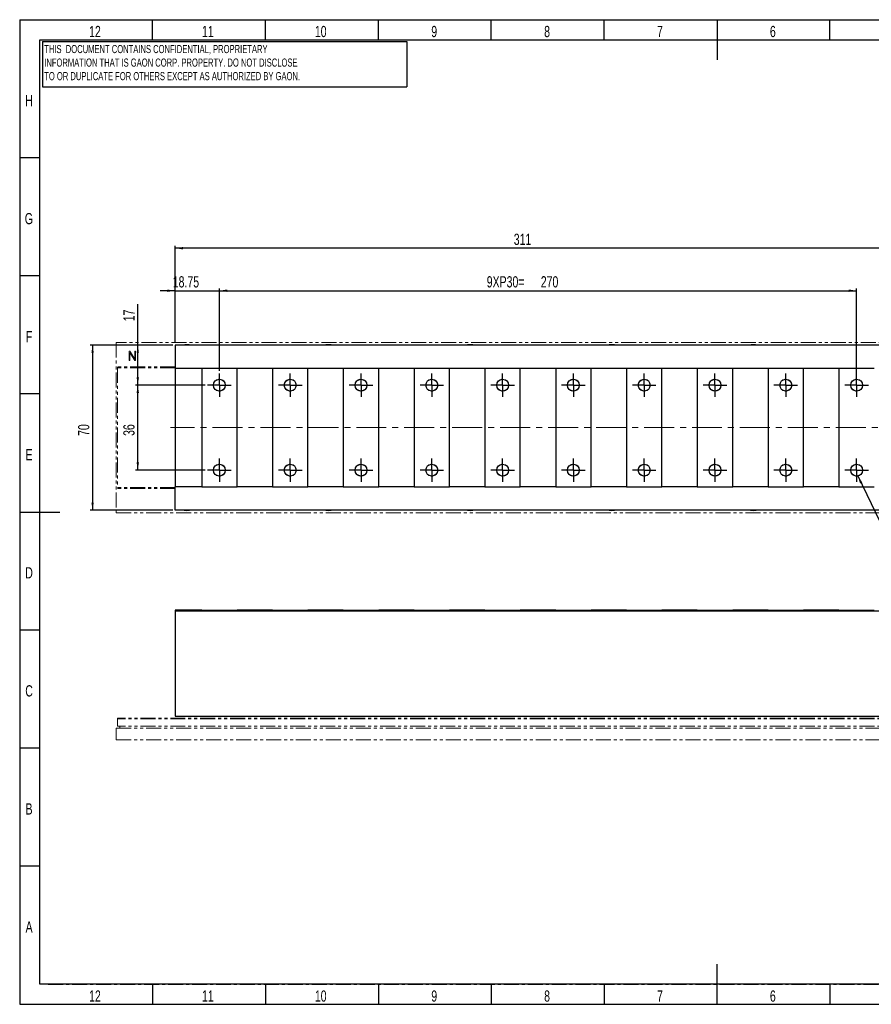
# Model space of a CAD drawing. Header units: millimetres. Extents: x 1 to 593, y 1 to 419.
# Tile 1 of 2: x 1 to 362, y 1 to 419. Entities that reach past the tile are written whole.
import ezdxf

# ---------------------------------------------------------------- set-up
doc = ezdxf.new("R2010")
doc.units = ezdxf.units.MM
for name, pattern in [('CENTER', [10.16, 6.35, -1.27, 1.27, -1.27]), ('CENTERX2', [20.32, 12.7, -2.54, 2.54, -2.54]), ('PHANTOM', [12.7, 6.35, -1.27, 1.27, -1.27, 1.27, -1.27])]:
    doc.linetypes.add(name, pattern=pattern)
for name, color, linetype in [('CENTER_LINE', 1, 'CENTER'), ('DIM', 7, 'Continuous'), ('FORMAT', 7, 'Continuous')]:
    doc.layers.add(name, color=color, linetype=linetype)
doc.styles.add('SLDTEXTSTYLE0', font='TXT', dxfattribs={"width": 0.7})
doc.dimstyles.new('SLDDIMSTYLE0', dxfattribs={"dimtxt": 5.45083, "dimasz": 3.302, "dimexe": 0, "dimexo": 0.0625, "dimgap": 1.362708, "dimtad": 1, "dimrnd": 1e-09, "dimzin": 12, "dimdsep": 46, "dimtxsty": 'SLDTEXTSTYLE0', "dimsah": 1, "dimcen": 0.09, "dimadec": 0, "dimazin": 3, "dimtfac": 1, "dimtofl": 0, "dimtmove": 0, "dimatfit": 3, "dimfxl": 0, "dimfrac": 2, "dimtolj": 1, "dimtzin": 12, "dimarcsym": 0})
doc.dimstyles.new('SLDDIMSTYLE1', dxfattribs={"dimtxt": 5.45083, "dimasz": 3.302, "dimexe": 0, "dimexo": 0.0625, "dimgap": 1.362708, "dimtad": 1, "dimrnd": 1e-09, "dimzin": 12, "dimdsep": 46, "dimtxsty": 'SLDTEXTSTYLE0', "dimsah": 1, "dimcen": 0.09, "dimadec": 0, "dimazin": 3, "dimtfac": 1, "dimtmove": 0, "dimatfit": 0, "dimfxl": 0, "dimfrac": 2, "dimtolj": 1, "dimtzin": 12, "dimarcsym": 0})
doc.dimstyles.new('SLDDIMSTYLE2', dxfattribs={"dimtxt": 0.18, "dimasz": 3.302, "dimexe": 0, "dimexo": 0.0625, "dimgap": 0, "dimtad": 0, "dimtih": 1, "dimtoh": 1, "dimdec": 0, "dimrnd": 1e-09, "dimzin": 0, "dimdsep": 46, "dimtxsty": 'Standard', "dimsah": 1, "dimcen": 0.09, "dimadec": 0, "dimazin": 0, "dimtfac": 3.302, "dimtdec": 0, "dimtofl": 0, "dimtmove": 0, "dimatfit": 3, "dimfxl": 0, "dimfrac": 2, "dimtolj": 1, "dimtzin": 0, "dimarcsym": 0})

# ---------------------------------------------------------------- blocks, each defined once
blk = doc.blocks.new('_D')
at = {"layer": 'DIM'}
for p, q in [((67.39, 281.72), (67.39, 322.72)), ((378.39, 321.72), (67.39, 321.72)), ((378.39, 281.72), (378.39, 322.72))]:
    blk.add_line(p, q, dxfattribs=at)
for points in [[(67.39, 321.72), (70.69, 321.21), (70.69, 322.23)], [(378.39, 321.72), (375.09, 322.23), (375.09, 321.21)]]:
    blk.add_solid(points, dxfattribs=at)
at = {"layer": 'DIM', "insert": (210.87, 327.86), "char_height": 4.762, "attachment_point": 1, "style": 'SLDTEXTSTYLE0'}
blk.add_mtext('311', dxfattribs=at)
blk = doc.blocks.new('_D_1')
at = {"layer": 'DIM'}
for p, q in [((67.39, 281.72), (67.39, 304.72)), ((86.14, 269.72), (86.14, 304.72)), ((67.39, 303.72), (61.04, 303.72)), ((67.39, 303.72), (86.14, 303.72)), ((86.14, 303.72), (92.49, 303.72))]:
    blk.add_line(p, q, dxfattribs=at)
for points in [[(67.39, 303.72), (64.09, 304.23), (64.09, 303.21)], [(86.14, 303.72), (89.44, 303.21), (89.44, 304.23)]]:
    blk.add_solid(points, dxfattribs=at)
at = {"layer": 'DIM', "insert": (66.37, 309.86), "char_height": 4.762, "attachment_point": 1, "style": 'SLDTEXTSTYLE0'}
blk.add_mtext('18.75', dxfattribs=at)
blk = doc.blocks.new('_D_2')
at = {"layer": 'DIM'}
for p, q in [((66.39, 280.72), (31.39, 280.72)), ((32.39, 280.72), (32.39, 210.72)), ((66.39, 210.72), (31.39, 210.72))]:
    blk.add_line(p, q, dxfattribs=at)
for points in [[(32.39, 280.72), (31.88, 277.42), (32.9, 277.42)], [(32.39, 210.72), (32.9, 214.02), (31.88, 214.02)]]:
    blk.add_solid(points, dxfattribs=at)
at = {"layer": 'DIM', "insert": (26.25, 242.22), "char_height": 4.762, "attachment_point": 1, "rotation": 90, "style": 'SLDTEXTSTYLE0'}
blk.add_mtext('70', dxfattribs=at)
blk = doc.blocks.new('_D_3')
at = {"layer": 'DIM'}
for p, q in [((80.14, 263.72), (50.54, 263.72)), ((51.54, 227.72), (51.54, 263.72)), ((80.14, 227.72), (50.54, 227.72))]:
    blk.add_line(p, q, dxfattribs=at)
for points in [[(51.54, 263.72), (51.04, 260.42), (52.05, 260.42)], [(51.54, 227.72), (52.05, 231.02), (51.04, 231.02)]]:
    blk.add_solid(points, dxfattribs=at)
at = {"layer": 'DIM', "insert": (45.41, 242.22), "char_height": 4.762, "attachment_point": 1, "rotation": 90, "style": 'SLDTEXTSTYLE0'}
blk.add_mtext('36', dxfattribs=at)
blk = doc.blocks.new('_D_4')
at = {"layer": 'DIM'}
for p, q in [((51.54, 280.72), (51.54, 298.07)), ((66.39, 280.72), (50.54, 280.72)), ((51.54, 263.72), (51.54, 280.72)), ((80.14, 263.72), (50.54, 263.72))]:
    blk.add_line(p, q, dxfattribs=at)
for points in [[(51.54, 280.72), (51.04, 277.42), (52.05, 277.42)], [(51.54, 263.72), (52.05, 267.02), (51.04, 267.02)]]:
    blk.add_solid(points, dxfattribs=at)
at = {"layer": 'DIM', "insert": (45.41, 290.78), "char_height": 4.762, "attachment_point": 1, "rotation": 90, "style": 'SLDTEXTSTYLE0'}
blk.add_mtext('17', dxfattribs=at)
blk = doc.blocks.new('_D_5')
at = {"layer": 'DIM'}
for p, q in [((86.14, 269.72), (86.14, 304.72)), ((356.14, 264.72), (356.14, 304.72)), ((86.14, 303.72), (356.14, 303.72))]:
    blk.add_line(p, q, dxfattribs=at)
for points in [[(86.14, 303.72), (89.44, 303.21), (89.44, 304.23)], [(356.14, 303.72), (352.84, 304.23), (352.84, 303.21)]]:
    blk.add_solid(points, dxfattribs=at)
at = {"layer": 'DIM', "char_height": 4.762, "attachment_point": 1, "style": 'SLDTEXTSTYLE0'}
for s, insert in [('9XP30=', (199.42, 309.86)), ('270', (222.32, 309.86))]:
    blk.add_mtext(s, dxfattribs=dict(at, insert=insert))
blk = doc.blocks.new('SW_CENTERMARKSYMBOL_0')
at = {"layer": 'DIM', "color": 0}
for p, q in [((0, 2.5), (0, 5)), ((-2.5, 0), (-5, 0)), ((0, 0), (-2.5, 0)), ((0, 0), (0, 2.5)), ((0, 0), (0, -2.5)), ((0, 0), (2.5, 0)), ((2.5, 0), (5, 0)), ((0, -2.5), (0, -5))]:
    blk.add_line(p, q, dxfattribs=at)
blk = doc.blocks.new('SW_CENTERMARKSYMBOL_1')
at = {"layer": 'DIM', "color": 0}
for p, q in [((0, 2.5), (0, 5)), ((-2.5, 0), (-5, 0)), ((0, 0), (-2.5, 0)), ((0, 0), (0, 2.5)), ((0, 0), (0, -2.5)), ((0, 0), (2.5, 0)), ((2.5, 0), (5, 0)), ((0, -2.5), (0, -5))]:
    blk.add_line(p, q, dxfattribs=at)
blk = doc.blocks.new('SW_CENTERMARKSYMBOL_2')
at = {"layer": 'DIM', "color": 0}
for p, q in [((0, 2.5), (0, 5)), ((30, 2.5), (30, 5)), ((60, 2.5), (60, 5)), ((90, 2.5), (90, 5)), ((120, 2.5), (120, 5)), ((150, 2.5), (150, 5)), ((180, 2.5), (180, 5)), ((210, 2.5), (210, 5)), ((240, 2.5), (240, 5)), ((-2.5, 0), (-5, 0)), ((0, 0), (-2.5, 0)), ((0, 0), (0, 2.5)), ((0, 0), (0, -2.5)), ((0, 0), (2.5, 0)), ((2.5, 0), (5, 0)), ((27.5, 0), (25, 0)), ((30, 0), (27.5, 0)), ((30, 0), (30, 2.5)), ((30, 0), (30, -2.5)), ((30, 0), (32.5, 0)), ((32.5, 0), (35, 0)), ((57.5, 0), (55, 0)), ((60, 0), (57.5, 0)), ((60, 0), (60, 2.5)), ((60, 0), (60, -2.5)), ((60, 0), (62.5, 0)), ((62.5, 0), (65, 0)), ((87.5, 0), (85, 0)), ((90, 0), (87.5, 0)), ((90, 0), (90, 2.5)), ((90, 0), (90, -2.5)), ((90, 0), (92.5, 0)), ((92.5, 0), (95, 0)), ((117.5, 0), (115, 0)), ((120, 0), (117.5, 0)), ((120, 0), (120, 2.5)), ((120, 0), (120, -2.5)), ((120, 0), (122.5, 0)), ((122.5, 0), (125, 0)), ((147.5, 0), (145, 0)), ((150, 0), (147.5, 0)), ((150, 0), (150, 2.5)), ((150, 0), (150, -2.5)), ((150, 0), (152.5, 0)), ((152.5, 0), (155, 0)), ((177.5, 0), (175, 0)), ((180, 0), (177.5, 0)), ((180, 0), (180, 2.5)), ((180, 0), (180, -2.5)), ((180, 0), (182.5, 0)), ((182.5, 0), (185, 0)), ((207.5, 0), (205, 0)), ((210, 0), (207.5, 0)), ((210, 0), (210, 2.5)), ((210, 0), (210, -2.5)), ((210, 0), (212.5, 0)), ((212.5, 0), (215, 0)), ((237.5, 0), (235, 0)), ((240, 0), (237.5, 0)), ((240, 0), (240, 2.5)), ((240, 0), (240, -2.5)), ((240, 0), (242.5, 0)), ((242.5, 0), (245, 0)), ((0, -2.5), (0, -5)), ((30, -2.5), (30, -5)), ((60, -2.5), (60, -5)), ((90, -2.5), (90, -5)), ((120, -2.5), (120, -5)), ((150, -2.5), (150, -5)), ((180, -2.5), (180, -5)), ((210, -2.5), (210, -5)), ((240, -2.5), (240, -5)), ((0, -33.5), (0, -31)), ((30, -33.5), (30, -31)), ((60, -33.5), (60, -31)), ((90, -33.5), (90, -31)), ((120, -33.5), (120, -31)), ((150, -33.5), (150, -31)), ((180, -33.5), (180, -31)), ((210, -33.5), (210, -31)), ((240, -33.5), (240, -31)), ((-2.5, -36), (-5, -36)), ((0, -36), (-2.5, -36)), ((0, -36), (0, -33.5)), ((0, -36), (0, -38.5)), ((0, -36), (2.5, -36)), ((2.5, -36), (5, -36)), ((27.5, -36), (25, -36)), ((30, -36), (27.5, -36)), ((30, -36), (30, -33.5)), ((30, -36), (30, -38.5)), ((30, -36), (32.5, -36)), ((32.5, -36), (35, -36)), ((57.5, -36), (55, -36)), ((60, -36), (57.5, -36)), ((60, -36), (60, -33.5)), ((60, -36), (60, -38.5)), ((60, -36), (62.5, -36)), ((62.5, -36), (65, -36)), ((87.5, -36), (85, -36)), ((90, -36), (87.5, -36)), ((90, -36), (90, -33.5)), ((90, -36), (90, -38.5)), ((90, -36), (92.5, -36)), ((92.5, -36), (95, -36)), ((117.5, -36), (115, -36)), ((120, -36), (117.5, -36)), ((120, -36), (120, -33.5)), ((120, -36), (120, -38.5)), ((120, -36), (122.5, -36)), ((122.5, -36), (125, -36)), ((147.5, -36), (145, -36)), ((150, -36), (147.5, -36)), ((150, -36), (150, -33.5)), ((150, -36), (150, -38.5)), ((150, -36), (152.5, -36)), ((152.5, -36), (155, -36)), ((177.5, -36), (175, -36)), ((180, -36), (177.5, -36)), ((180, -36), (180, -33.5)), ((180, -36), (180, -38.5)), ((180, -36), (182.5, -36)), ((182.5, -36), (185, -36)), ((207.5, -36), (205, -36)), ((210, -36), (207.5, -36)), ((210, -36), (210, -33.5)), ((210, -36), (210, -38.5)), ((210, -36), (212.5, -36)), ((212.5, -36), (215, -36)), ((237.5, -36), (235, -36)), ((240, -36), (237.5, -36)), ((240, -36), (240, -33.5)), ((240, -36), (240, -38.5)), ((240, -36), (242.5, -36)), ((242.5, -36), (245, -36)), ((0, -38.5), (0, -41)), ((30, -38.5), (30, -41)), ((60, -38.5), (60, -41)), ((90, -38.5), (90, -41)), ((120, -38.5), (120, -41)), ((150, -38.5), (150, -41)), ((180, -38.5), (180, -41)), ((210, -38.5), (210, -41)), ((240, -38.5), (240, -41))]:
    blk.add_line(p, q, dxfattribs=at)

msp = doc.modelspace()

# ---------------------------------------------------------------- linework, layer by layer
at = {"color": 7, "linetype": 'Continuous', "lineweight": 25}
for p, q in [((57.833, 410), (57.833, 418.5)), ((105.667, 410), (105.667, 418.5)), ((153.5, 410), (153.5, 418.5)), ((201.333, 410), (201.333, 418.5)), ((249.167, 410), (249.167, 418.5)), ((297, 418.501), (297, 401.499)), ((344.833, 410), (344.833, 418.5)), ((10, 10), (10, 410)), ((10, 410), (584, 410)), ((10, 360), (1.5, 360)), ((10, 310), (1.5, 310)), ((378.393, 280.717), (67.393, 280.717)), ((67.393, 280.717), (67.393, 270.717)), ((78.643, 270.717), (67.393, 270.717)), ((67.393, 270.717), (67.393, 220.717)), ((78.643, 270.717), (78.643, 220.717)), ((93.643, 270.717), (78.643, 270.717)), ((93.643, 220.717), (93.643, 270.717)), ((108.643, 270.717), (93.643, 270.717)), ((108.643, 270.717), (108.643, 220.717)), ((123.643, 270.717), (108.643, 270.717)), ((123.643, 220.717), (123.643, 270.717)), ((138.643, 270.717), (123.643, 270.717)), ((138.643, 270.717), (138.643, 220.717)), ((153.643, 270.717), (138.643, 270.717)), ((153.643, 220.717), (153.643, 270.717)), ((168.643, 270.717), (153.643, 270.717)), ((168.643, 270.717), (168.643, 220.717)), ((183.643, 270.717), (168.643, 270.717)), ((183.643, 220.717), (183.643, 270.717)), ((198.643, 270.717), (183.643, 270.717)), ((198.643, 270.717), (198.643, 220.717)), ((213.643, 270.717), (198.643, 270.717)), ((213.643, 220.717), (213.643, 270.717)), ((228.643, 270.717), (213.643, 270.717)), ((228.643, 270.717), (228.643, 220.717)), ((243.643, 270.717), (228.643, 270.717)), ((243.643, 220.717), (243.643, 270.717)), ((258.643, 270.717), (243.643, 270.717)), ((258.643, 270.717), (258.643, 220.717)), ((273.643, 270.717), (258.643, 270.717)), ((273.643, 220.717), (273.643, 270.717)), ((288.643, 270.717), (273.643, 270.717)), ((288.643, 270.717), (288.643, 220.717)), ((303.643, 270.717), (288.643, 270.717)), ((303.643, 220.717), (303.643, 270.717)), ((318.643, 270.717), (303.643, 270.717)), ((318.643, 270.717), (318.643, 220.717)), ((333.643, 270.717), (318.643, 270.717)), ((333.643, 220.717), (333.643, 270.717)), ((348.643, 270.717), (333.643, 270.717)), ((348.643, 270.717), (348.643, 220.717)), ((363.643, 270.717), (348.643, 270.717)), ((10, 260), (1.5, 260)), ((78.643, 220.717), (67.393, 220.717)), ((67.393, 210.717), (67.393, 220.717)), ((78.643, 220.717), (93.643, 220.717)), ((108.643, 220.717), (93.643, 220.717)), ((108.643, 220.717), (123.643, 220.717)), ((138.643, 220.717), (123.643, 220.717)), ((138.643, 220.717), (153.643, 220.717)), ((168.643, 220.717), (153.643, 220.717)), ((168.643, 220.717), (183.643, 220.717)), ((198.643, 220.717), (183.643, 220.717)), ((198.643, 220.717), (213.643, 220.717)), ((228.643, 220.717), (213.643, 220.717)), ((228.643, 220.717), (243.643, 220.717)), ((258.643, 220.717), (243.643, 220.717)), ((258.643, 220.717), (273.643, 220.717)), ((288.643, 220.717), (273.643, 220.717)), ((288.643, 220.717), (303.643, 220.717)), ((318.643, 220.717), (303.643, 220.717)), ((318.643, 220.717), (333.643, 220.717)), ((348.643, 220.717), (333.643, 220.717)), ((348.643, 220.717), (363.643, 220.717)), ((1.499, 210), (18.501, 210)), ((378.393, 210.717), (67.393, 210.717)), ((78.643, 168.486), (67.393, 168.486)), ((67.393, 168.486), (67.393, 167.986)), ((67.393, 167.986), (67.393, 123.486)), ((378.393, 167.986), (67.393, 167.986)), ((78.643, 168.486), (78.643, 168.486)), ((78.643, 168.486), (93.643, 168.486)), ((108.643, 168.486), (93.643, 168.486)), ((93.643, 168.486), (93.643, 168.486)), ((108.643, 168.486), (123.643, 168.486)), ((108.643, 168.486), (108.643, 168.486)), ((138.643, 168.486), (123.643, 168.486)), ((123.643, 168.486), (123.643, 168.486)), ((138.643, 168.486), (138.643, 168.486)), ((138.643, 168.486), (153.643, 168.486)), ((168.643, 168.486), (153.643, 168.486)), ((153.643, 168.486), (153.643, 168.486)), ((168.643, 168.486), (183.643, 168.486)), ((168.643, 168.486), (168.643, 168.486)), ((198.643, 168.486), (183.643, 168.486)), ((183.643, 168.486), (183.643, 168.486)), ((198.643, 168.486), (198.643, 168.486)), ((198.643, 168.486), (213.643, 168.486)), ((228.643, 168.486), (213.643, 168.486)), ((213.643, 168.486), (213.643, 168.486)), ((228.643, 168.486), (228.643, 168.486)), ((228.643, 168.486), (243.643, 168.486)), ((258.643, 168.486), (243.643, 168.486)), ((243.643, 168.486), (243.643, 168.486)), ((258.643, 168.486), (258.643, 168.486)), ((258.643, 168.486), (273.643, 168.486)), ((288.643, 168.486), (273.643, 168.486)), ((273.643, 168.486), (273.643, 168.486)), ((288.643, 168.486), (288.643, 168.486)), ((288.643, 168.486), (303.643, 168.486)), ((303.643, 168.486), (303.643, 168.486)), ((318.643, 168.486), (303.643, 168.486)), ((318.643, 168.486), (318.643, 168.486)), ((318.643, 168.486), (333.643, 168.486)), ((348.643, 168.486), (333.643, 168.486)), ((333.643, 168.486), (333.643, 168.486)), ((348.643, 168.486), (363.643, 168.486)), ((348.643, 168.486), (348.643, 168.486)), ((10, 160), (1.5, 160)), ((67.393, 123.486), (378.393, 123.486)), ((10, 110), (1.5, 110)), ((10, 60), (1.5, 60)), ((297, 1.499), (297, 18.501)), ((584, 10), (10, 10)), ((57.833, 10), (57.833, 1.5)), ((105.667, 10), (105.667, 1.5)), ((153.5, 10), (153.5, 1.5)), ((201.333, 10), (201.333, 1.5)), ((249.167, 10), (249.167, 1.5)), ((344.833, 10), (344.833, 1.5))]:
    msp.add_line(p, q, dxfattribs=at)
at = {"color": 7, "linetype": 'PHANTOM', "lineweight": 18}
for p, q in [((42.393, 281.717), (42.393, 209.717)), ((402.393, 281.717), (42.393, 281.717)), ((378.393, 280.717), (67.393, 280.717)), ((67.393, 280.717), (67.393, 270.717)), ((47.887, 277.911), (47.887, 274.305)), ((48.232, 274.29), (48.232, 277.525)), ((48.232, 277.525), (49.961, 274.613)), ((48.479, 277.749), (48.296, 278.009)), ((50.257, 274.707), (48.479, 277.749)), ((50.257, 277.978), (50.257, 274.707)), ((50.603, 274.332), (50.603, 277.978)), ((67.393, 271.417), (42.893, 271.417)), ((42.893, 271.417), (42.893, 271.117)), ((42.893, 271.117), (42.893, 220.317)), ((67.393, 271.117), (42.893, 271.117)), ((49.961, 274.613), (50.256, 274.186)), ((78.643, 270.717), (67.393, 270.717)), ((67.393, 270.717), (67.393, 220.717)), ((78.643, 270.717), (78.643, 220.717)), ((93.643, 270.717), (78.643, 270.717)), ((93.643, 220.717), (93.643, 270.717)), ((108.643, 270.717), (93.643, 270.717)), ((108.643, 270.717), (108.643, 220.717)), ((123.643, 270.717), (108.643, 270.717)), ((123.643, 220.717), (123.643, 270.717)), ((138.643, 270.717), (123.643, 270.717)), ((138.643, 270.717), (138.643, 220.717)), ((153.643, 270.717), (138.643, 270.717)), ((153.643, 220.717), (153.643, 270.717)), ((168.643, 270.717), (153.643, 270.717)), ((168.643, 270.717), (168.643, 220.717)), ((183.643, 270.717), (168.643, 270.717)), ((183.643, 220.717), (183.643, 270.717)), ((198.643, 270.717), (183.643, 270.717)), ((198.643, 270.717), (198.643, 220.717)), ((213.643, 270.717), (198.643, 270.717)), ((213.643, 220.717), (213.643, 270.717)), ((228.643, 270.717), (213.643, 270.717)), ((228.643, 270.717), (228.643, 220.717)), ((243.643, 270.717), (228.643, 270.717)), ((243.643, 220.717), (243.643, 270.717)), ((258.643, 270.717), (243.643, 270.717)), ((258.643, 270.717), (258.643, 220.717)), ((273.643, 270.717), (258.643, 270.717)), ((273.643, 220.717), (273.643, 270.717)), ((288.643, 270.717), (273.643, 270.717)), ((288.643, 270.717), (288.643, 220.717)), ((303.643, 270.717), (288.643, 270.717)), ((303.643, 220.717), (303.643, 270.717)), ((318.643, 270.717), (303.643, 270.717)), ((318.643, 270.717), (318.643, 220.717)), ((333.643, 270.717), (318.643, 270.717)), ((333.643, 220.717), (333.643, 270.717)), ((348.643, 270.717), (333.643, 270.717)), ((348.643, 270.717), (348.643, 220.717)), ((363.643, 270.717), (348.643, 270.717)), ((42.893, 220.317), (42.893, 220.017)), ((67.393, 220.317), (42.893, 220.317)), ((67.393, 220.017), (42.893, 220.017)), ((78.643, 220.717), (67.393, 220.717)), ((67.393, 210.717), (67.393, 220.717)), ((78.643, 220.717), (93.643, 220.717)), ((108.643, 220.717), (93.643, 220.717)), ((108.643, 220.717), (123.643, 220.717)), ((138.643, 220.717), (123.643, 220.717)), ((138.643, 220.717), (153.643, 220.717)), ((168.643, 220.717), (153.643, 220.717)), ((168.643, 220.717), (183.643, 220.717)), ((198.643, 220.717), (183.643, 220.717)), ((198.643, 220.717), (213.643, 220.717)), ((228.643, 220.717), (213.643, 220.717)), ((228.643, 220.717), (243.643, 220.717)), ((258.643, 220.717), (243.643, 220.717)), ((258.643, 220.717), (273.643, 220.717)), ((288.643, 220.717), (273.643, 220.717)), ((288.643, 220.717), (303.643, 220.717)), ((318.643, 220.717), (303.643, 220.717)), ((318.643, 220.717), (333.643, 220.717)), ((348.643, 220.717), (333.643, 220.717)), ((348.643, 220.717), (363.643, 220.717)), ((42.393, 209.717), (402.393, 209.717)), ((378.393, 210.717), (67.393, 210.717)), ((78.643, 168.486), (67.393, 168.486)), ((67.393, 168.486), (67.393, 167.986)), ((67.393, 167.986), (67.393, 123.486)), ((378.393, 167.986), (67.393, 167.986)), ((78.643, 168.486), (93.643, 168.486)), ((78.643, 168.486), (78.643, 168.486)), ((108.643, 168.486), (93.643, 168.486)), ((93.643, 168.486), (93.643, 168.486)), ((108.643, 168.486), (123.643, 168.486)), ((108.643, 168.486), (108.643, 168.486)), ((123.643, 168.486), (123.643, 168.486)), ((138.643, 168.486), (123.643, 168.486)), ((138.643, 168.486), (138.643, 168.486)), ((138.643, 168.486), (153.643, 168.486)), ((153.643, 168.486), (153.643, 168.486)), ((168.643, 168.486), (153.643, 168.486)), ((168.643, 168.486), (168.643, 168.486)), ((168.643, 168.486), (183.643, 168.486)), ((198.643, 168.486), (183.643, 168.486)), ((183.643, 168.486), (183.643, 168.486)), ((198.643, 168.486), (213.643, 168.486)), ((198.643, 168.486), (198.643, 168.486)), ((228.643, 168.486), (213.643, 168.486)), ((213.643, 168.486), (213.643, 168.486)), ((228.643, 168.486), (243.643, 168.486)), ((228.643, 168.486), (228.643, 168.486)), ((258.643, 168.486), (243.643, 168.486)), ((243.643, 168.486), (243.643, 168.486)), ((258.643, 168.486), (258.643, 168.486)), ((258.643, 168.486), (273.643, 168.486)), ((273.643, 168.486), (273.643, 168.486)), ((288.643, 168.486), (273.643, 168.486)), ((288.643, 168.486), (303.643, 168.486)), ((288.643, 168.486), (288.643, 168.486)), ((303.643, 168.486), (303.643, 168.486)), ((318.643, 168.486), (303.643, 168.486)), ((318.643, 168.486), (333.643, 168.486)), ((318.643, 168.486), (318.643, 168.486)), ((333.643, 168.486), (333.643, 168.486)), ((348.643, 168.486), (333.643, 168.486)), ((348.643, 168.486), (348.643, 168.486)), ((348.643, 168.486), (363.643, 168.486)), ((401.893, 122.686), (42.893, 122.686)), ((42.893, 122.686), (42.893, 122.386)), ((401.893, 122.386), (42.893, 122.386)), ((42.893, 122.386), (42.893, 119.286)), ((67.393, 123.486), (378.393, 123.486)), ((42.393, 118.486), (402.393, 118.486)), ((42.393, 118.486), (42.393, 113.486)), ((401.893, 119.286), (42.893, 119.286)), ((43.893, 119.286), (43.893, 118.486)), ((42.393, 113.486), (402.393, 113.486))]:
    msp.add_line(p, q, dxfattribs=at)
at = {"color": 7, "linetype": 'PHANTOM', "lineweight": 18, "flags": 128}
for points in [[(70.872, 210.717), (71.256, 210.605), (72.393, 210.467)], [(72.393, 210.467), (73.53, 210.605), (73.914, 210.717)], [(130.872, 210.717), (131.256, 210.605), (132.393, 210.467)], [(132.393, 210.467), (133.53, 210.605), (133.914, 210.717)], [(190.872, 210.717), (191.256, 210.605), (192.393, 210.467)], [(192.393, 210.467), (193.53, 210.605), (193.914, 210.717)], [(250.872, 210.717), (251.256, 210.605), (252.393, 210.467)], [(252.393, 210.467), (253.53, 210.605), (253.914, 210.717)], [(310.872, 210.717), (311.256, 210.605), (312.393, 210.467)], [(312.393, 210.467), (313.53, 210.605), (313.914, 210.717)]]:
    msp.add_lwpolyline(points, dxfattribs=at)
at = {"color": 7, "linetype": 'Continuous', "lineweight": 25}
for centre in [(86.143, 263.717), (116.143, 263.717), (146.143, 263.717), (176.143, 263.717), (206.143, 263.717), (236.143, 263.717), (266.143, 263.717), (296.143, 263.717), (326.143, 263.717), (356.143, 263.717), (86.143, 227.717), (116.143, 227.717), (146.143, 227.717), (176.143, 227.717), (206.143, 227.717), (236.143, 227.717), (266.143, 227.717), (296.143, 227.717), (326.143, 227.717), (356.143, 227.717)]:
    msp.add_circle(centre, 2.5, dxfattribs=at)
at = {"color": 7, "linetype": 'PHANTOM', "lineweight": 18}
for centre in [(86.143, 263.717), (116.143, 263.717), (146.143, 263.717), (176.143, 263.717), (206.143, 263.717), (236.143, 263.717), (266.143, 263.717), (296.143, 263.717), (326.143, 263.717), (356.143, 263.717), (86.143, 227.717), (116.143, 227.717), (146.143, 227.717), (176.143, 227.717), (206.143, 227.717), (236.143, 227.717), (266.143, 227.717), (296.143, 227.717), (326.143, 227.717), (356.143, 227.717)]:
    msp.add_circle(centre, 2.5, dxfattribs=at)
for centre in [(72.393, 276.217), (132.393, 276.217), (192.393, 276.217), (252.393, 276.217), (312.393, 276.217)]:
    msp.add_arc(centre, 4.75, 71.32828, 108.67172, dxfattribs=at)
for points, knots in [([(48.048, 278.118), (48.021, 278.112), (47.969, 278.099), (47.895, 278.026), (47.89, 277.955), (47.887, 277.911)], [0, 0, 0, 0, 0.2810917, 0.5607013, 1, 1, 1, 1]), ([(48.296, 278.009), (48.28, 278.03), (48.247, 278.073), (48.161, 278.122), (48.091, 278.12), (48.048, 278.118)], [0, 0, 0, 0, 0.2805767, 0.5611951, 1, 1, 1, 1]), ([(50.306, 278.088), (50.29, 278.07), (50.261, 278.039), (50.258, 277.997), (50.257, 277.978)], [0, 0, 0, 0, 0.5587208, 1, 1, 1, 1]), ([(50.427, 278.118), (50.403, 278.117), (50.361, 278.115), (50.323, 278.096), (50.306, 278.088)], [0, 0, 0, 0, 0.5593419, 1, 1, 1, 1]), ([(50.548, 278.082), (50.527, 278.094), (50.489, 278.115), (50.446, 278.118), (50.427, 278.118)], [0, 0, 0, 0, 0.5579699, 1, 1, 1, 1]), ([(50.603, 277.978), (50.6, 278.002), (50.595, 278.044), (50.562, 278.07), (50.548, 278.082)], [0, 0, 0, 0, 0.55890262, 1, 1, 1, 1]), ([(47.887, 274.305), (47.889, 274.277), (47.892, 274.227), (47.923, 274.187), (47.936, 274.17)], [0, 0, 0, 0, 0.55999778, 1, 1, 1, 1]), ([(47.936, 274.17), (47.956, 274.155), (47.992, 274.127), (48.037, 274.121), (48.056, 274.118)], [0, 0, 0, 0, 0.5590881, 1, 1, 1, 1]), ([(48.056, 274.118), (48.08, 274.12), (48.123, 274.121), (48.161, 274.141), (48.178, 274.15)], [0, 0, 0, 0, 0.5593131, 1, 1, 1, 1]), ([(48.178, 274.15), (48.196, 274.173), (48.228, 274.215), (48.231, 274.267), (48.232, 274.29)], [0, 0, 0, 0, 0.5589088, 1, 1, 1, 1]), ([(50.256, 274.186), (50.269, 274.17), (50.297, 274.136), (50.372, 274.108), (50.427, 274.115), (50.461, 274.118)], [0, 0, 0, 0, 0.27981108, 0.56067799, 1, 1, 1, 1]), ([(50.461, 274.118), (50.486, 274.127), (50.535, 274.145), (50.595, 274.223), (50.6, 274.291), (50.603, 274.332)], [0, 0, 0, 0, 0.2805448, 0.5604064, 1, 1, 1, 1])]:
    msp.add_open_spline(points, degree=3, knots=knots, dxfattribs=at)
at = {"layer": 'CENTER_LINE'}
for p, q in [((13.577, 410), (583.884, 410)), ((13.577, 10), (583.884, 10))]:
    msp.add_line(p, q, dxfattribs=at)
at = {"layer": 'DIM'}
for p, q in [((11.158, 409.296), (165.544, 409.296)), ((11.158, 409.296), (11.158, 390.12)), ((165.544, 409.296), (165.544, 390.12)), ((11.158, 390.12), (165.544, 390.12))]:
    msp.add_line(p, q, dxfattribs=at)
at = {"layer": 'DIM', "linetype": 'CENTERX2', "lineweight": 18}
msp.add_line((380.393, 245.717), (65.393, 245.717), dxfattribs=at)
at = {"layer": 'FORMAT'}
for p, q in [((1.5, 418.5), (591.5, 418.5)), ((1.5, 418.5), (1.5, 1.5)), ((1.5, 1.5), (591.5, 1.5))]:
    msp.add_line(p, q, dxfattribs=at)

# ---------------------------------------------------------------- block references
at = {"layer": 'DIM'}
for name, p in [('SW_CENTERMARKSYMBOL_0', (86.143, 263.717)), ('SW_CENTERMARKSYMBOL_2', (116.143, 263.717)), ('SW_CENTERMARKSYMBOL_1', (86.143, 227.717))]:
    msp.add_blockref(name, p, dxfattribs=at)

# ---------------------------------------------------------------- texts
at = {"color": 7, "linetype": 'Continuous', "lineweight": 0, "attachment_point": 2, "style": 'SLDTEXTSTYLE0'}
for s, insert, char_height in [('12', (33.4, 415.879), 4.7625), ('11', (81.233, 415.879), 4.7625), ('10', (129.066, 415.879), 4.7625), ('9', (177.158, 415.879), 4.762), ('8', (224.991, 415.879), 4.762), ('7', (272.825, 415.879), 4.762), ('6', (320.658, 415.879), 4.762), ('H', (5.44, 386.629), 4.762), ('G', (5.391, 336.629), 4.762), ('F', (5.495, 286.629), 4.762), ('E', (5.477, 236.629), 4.762), ('D', (5.466, 186.629), 4.762), ('C', (5.479, 136.629), 4.762), ('B', (5.463, 86.629), 4.762), ('A', (5.485, 36.629), 4.762), ('12', (33.4, 7.379), 4.7625), ('11', (81.233, 7.379), 4.7625), ('10', (129.066, 7.379), 4.7625), ('9', (177.158, 7.379), 4.762), ('8', (224.991, 7.379), 4.762), ('7', (272.825, 7.379), 4.762), ('6', (320.658, 7.379), 4.762)]:
    msp.add_mtext(s, dxfattribs=dict(at, insert=insert, char_height=char_height))
at = {"layer": 'DIM', "insert": (11.906, 407.791), "char_height": 3.439583, "attachment_point": 1, "style": 'SLDTEXTSTYLE0'}
msp.add_mtext('THIS  DOCUMENT CONTAINS CONFIDENTIAL, PROPRIETARY ^JINFORMATION THAT IS GAON CORP. PROPERTY. DO NOT DISCLOSE ^JTO OR DUPLICATE FOR OTHERS EXCEPT AS AUTHORIZED BY GAON.', dxfattribs=at)

# ---------------------------------------------------------------- dimensions: what is measured, and where the dimension line sits
at = {"layer": 'DIM'}
for base, p1, p2, dimstyle, picture, middle in [((67.393, 321.717), (378.393, 280.717), (67.393, 280.717), 'SLDDIMSTYLE0', '_D', (216.331, 321.717)), ((86.143, 303.717), (67.393, 280.717), (86.143, 268.717), 'SLDDIMSTYLE1', '_D_1', (74.717, 303.717))]:
    dim = msp.add_linear_dim(base=base, p1=p1, p2=p2, dimstyle=dimstyle, dxfattribs=at)
    dim.commit()
    dim.dimension.update_dxf_attribs({"geometry": picture, "text_midpoint": middle, "dimtype": 160})
dim = msp.add_linear_dim(base=(356.143, 303.717), p1=(86.143, 268.717), p2=(356.143, 263.717), text='9XP30=<>', dimstyle='SLDDIMSTYLE0', dxfattribs=at)
dim.commit()
dim.dimension.update_dxf_attribs({"geometry": '_D_5', "text_midpoint": (216.331, 303.717), "dimtype": 160})
for base, p1, p2, picture, middle in [((51.545, 280.717), (81.143, 263.717), (67.393, 280.717), '_D_4', (51.545, 294.427)), ((32.393, 210.717), (67.393, 280.717), (67.393, 210.717), '_D_2', (32.393, 245.866)), ((51.545, 263.717), (81.143, 227.717), (81.143, 263.717), '_D_3', (51.545, 245.86))]:
    dim = msp.add_linear_dim(base=base, p1=p1, p2=p2, angle=90, dimstyle='SLDDIMSTYLE0', dxfattribs=at)
    dim.commit()
    dim.dimension.update_dxf_attribs({"geometry": picture, "text_midpoint": middle, "dimtype": 160})

# ---------------------------------------------------------------- leaders
msp.add_leader([(356.67, 225.273), (371.768, 194.006)], dimstyle='SLDDIMSTYLE2', dxfattribs=at)

doc.saveas('drawing.dxf')
